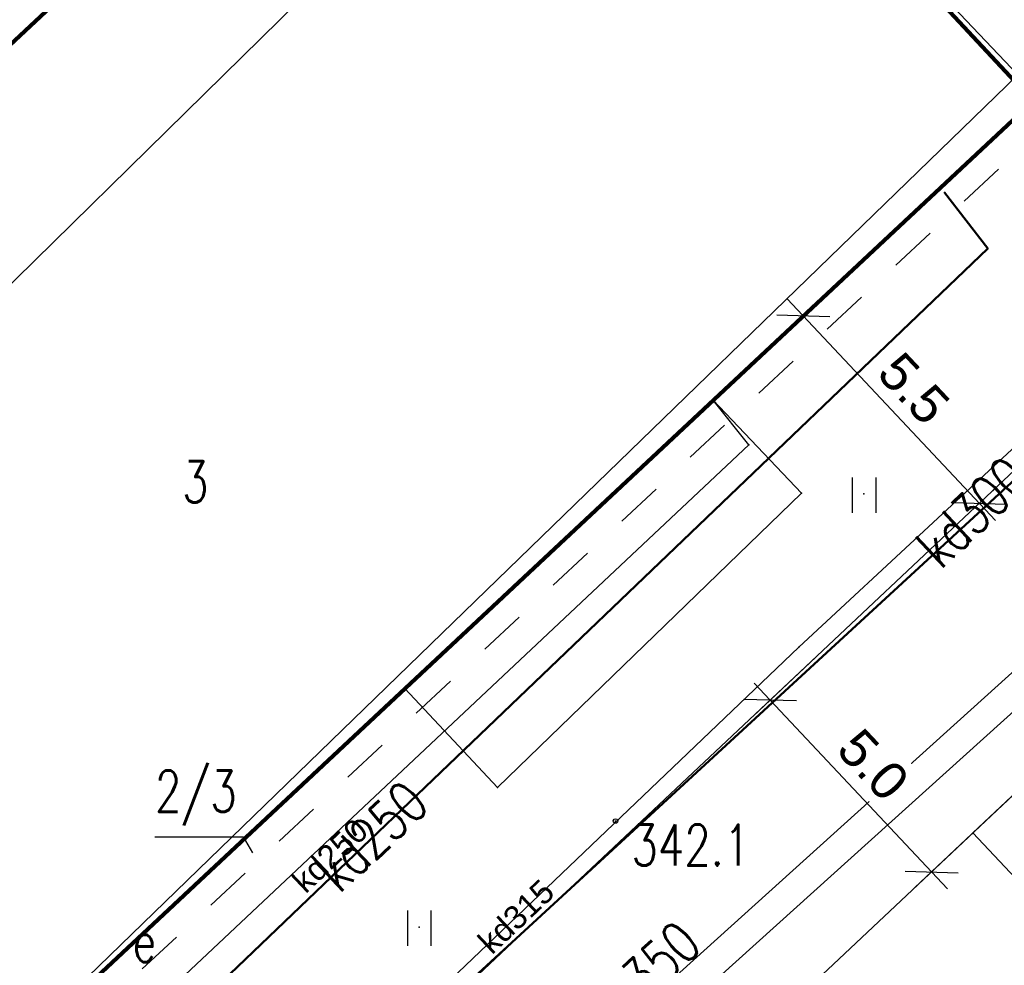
# Model space of a CAD drawing. Extents: x 5552506 to 5553307, y 5642054 to 5642708.
# Tile 37 of 73: x 5552843 to 5552864, y 5642474 to 5642494. Entities that reach past the tile are written whole.
import ezdxf
from ezdxf.enums import TextEntityAlignment as Align

# ---------------------------------------------------------------- set-up
doc = ezdxf.new("R2010")
doc.units = 0
doc.header["$MEASUREMENT"] = 0
doc.linetypes.add('1', pattern=[2, 1, -1])
doc.layers.add('A_SC_WID', color=1, linetype='Continuous', lineweight=18)
doc.layers.add('PROJEKT', color=255, linetype='Continuous', lineweight=50)
doc.layers.add('deszczówka', color=7, linetype='Continuous', lineweight=50, true_color=0x0a8f2c)
for name, color, linetype in [('EGB_BlokBudynku', 7, 'Continuous'), ('EGB_DzialkaEwidencyjna', 7, 'Continuous'), ('GES_PrzewodCieplowniczy', 7, 'Continuous'), ('GES_PrzewodElektroenergetyczny', 7, 'Continuous'), ('GES_PrzewodKanalizacyjny', 7, 'Continuous'), ('OT_Komunikacja', 7, 'Continuous'), ('OT_Ogrodzenia', 7, 'Continuous'), ('OT_Rzedna', 7, 'Continuous'), ('pomiar', 7, 'Continuous')]:
    doc.layers.add(name, color=color, linetype=linetype)
doc.styles.add('ARIAL', font='arial.ttf')
doc.styles.get("Standard").update_dxf_attribs({"font": 'arial.ttf'})
doc.styles.add('STYL_ARIAL', font='simplex', dxfattribs={"width": 0.75, "oblique": 0.1})
doc.dimstyles.new('darek', dxfattribs={"dimtxt": 0.8, "dimasz": 0.8, "dimexe": 0.5, "dimexo": 0.5, "dimgap": 0.25, "dimtad": 1, "dimrnd": 0.01, "dimzin": 1, "dimdsep": 46, "dimtxsty": 'ARIAL', "dimblk": 'OBLIQUE', "dimcen": 0.8, "dimdle": 0.5, "dimclrd": 256, "dimclre": 256, "dimclrt": 256, "dimazin": 0, "dimtfac": 1, "dimtmove": 1, "dimatfit": 3, "dimfxl": 1, "dimtfill": 1, "dimlwd": -1, "dimlwe": -1, "dimarcsym": 0})

# ---------------------------------------------------------------- blocks, each defined once
blk = doc.blocks.new('RTPW01')
at = {"color": 7}
blk.add_polyline3d([(0, 0.1, 0), (0.0643, 0.0766, 0), (0.0985, 0.0174, 0), (0.0866, -0.05, 0), (0.0342, -0.094, 0), (-0.0342, -0.094, 0), (-0.0866, -0.05, 0), (-0.0985, 0.0174, 0), (-0.0643, 0.0766, 0), (0, 0.1, 0)], dxfattribs=at)
blk = doc.blocks.new('TRA1')
at = {"color": 7}
for points in [[(-0.5, 0.7, 0), (-0.5, -0.8, 0)], [(0.5, 0.7, 0), (0.5, -0.8, 0)]]:
    blk.add_polyline3d(points, dxfattribs=at)
blk = doc.blocks.new('_Oblique')
at = {"color": 0, "linetype": 'ByBlock', "lineweight": -2}
blk.add_line((-0.5, -0.5), (0.5, 0.5), dxfattribs=at)
blk = doc.blocks.new('*D337')
at = {"layer": 'Defpoints', "color": 0, "linetype": 'ByBlock'}
for p in [(5552859.877, 5642487.661), (5552863.713, 5642483.741), (5552863.634, 5642483.667)]:
    blk.add_point(p, dxfattribs=at)
at = {"layer": 'pomiar'}
for p, q in [((5552859.613, 5642488.1), (5552864.055, 5642483.377)), ((5552860.241, 5642488.004), (5552860.32, 5642488.078)), ((5552863.998, 5642484.01), (5552864.077, 5642484.084))]:
    blk.add_line(p, q, dxfattribs=at)
at = {"layer": 'pomiar', "xscale": 0.8, "yscale": 0.8, "zscale": 0.8}
for p, rotation in [((5552859.956, 5642487.736), 133.2465951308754), ((5552863.713, 5642483.741), 313.2465951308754)]:
    blk.add_blockref('_Oblique', p, dxfattribs=dict(at, rotation=rotation))
at = {"layer": 'pomiar', "linetype": 'ByBlock', "insert": (5552862.313, 5642486.189), "char_height": 0.8, "attachment_point": 5, "rotation": 313.2466, "style": 'ARIAL', "bg_fill": 3, "box_fill_scale": 1.25, "bg_fill_color": 256, "bg_fill_true_color": 13158600, "bg_fill_transparency": 0}
blk.add_mtext('5.5', dxfattribs=at)
blk = doc.blocks.new('*D467')
at = {"layer": 'Defpoints', "color": 0, "linetype": 'ByBlock'}
for p in [(5552860.592, 5642480.806), (5552864.037, 5642477.144), (5552862.691, 5642475.877)]:
    blk.add_point(p, dxfattribs=at)
at = {"layer": 'pomiar'}
for p, q in [((5552860.228, 5642480.464), (5552858.882, 5642479.197)), ((5552858.903, 5642479.904), (5552863.033, 5642475.513)), ((5552863.673, 5642476.801), (5552862.326, 5642475.535))]:
    blk.add_line(p, q, dxfattribs=at)
at = {"layer": 'pomiar', "xscale": 0.8, "yscale": 0.8, "zscale": 0.8}
for p, rotation in [((5552859.246, 5642479.54), 133.2465951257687), ((5552862.691, 5642475.877), 313.2465951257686)]:
    blk.add_blockref('_Oblique', p, dxfattribs=dict(at, rotation=rotation))
at = {"layer": 'pomiar', "linetype": 'ByBlock', "insert": (5552861.448, 5642478.16), "char_height": 0.8, "attachment_point": 5, "rotation": 313.2466, "style": 'ARIAL', "bg_fill": 3, "box_fill_scale": 1.25, "bg_fill_color": 256, "bg_fill_true_color": 13158600, "bg_fill_transparency": 0}
blk.add_mtext('5.0', dxfattribs=at)

msp = doc.modelspace()

# ---------------------------------------------------------------- linework, layer by layer
at = {"color": 7}
for p in [(5552862.97, 5642490.37), (5552863.89, 5642489.18), (5552858.03, 5642485.94), (5552858.79, 5642484.99), (5552859.92, 5642483.96, 342.5), (5552861.25, 5642483.94), (5552859.86, 5642480.67), (5552851.45, 5642479.79), (5552853.43, 5642477.68, 342.2), (5552855.95, 5642476.96, 342.1), (5552851.76, 5642474.7)]:
    msp.add_point(p, dxfattribs=at)
at = {"layer": 'A_SC_WID', "lineweight": 30}
msp.add_lwpolyline([(5552815.23342, 5642450.96027), (5552817.89894, 5642448.42624, 0.39793845), (5552826.14381, 5642448.40431), (5552873.62729, 5642493.06699)], format="xyb", dxfattribs=at)
msp.add_lwpolyline([(5552839.57734, 5642454.03312), (5552860.0657, 5642457.04732), (5552857.95129, 5642471.41958), (5552876.70787, 5642489.06191)], dxfattribs=at)
at = {"layer": 'EGB_BlokBudynku', "color": 7, "linetype": '1'}
for points in [[(5552831.79, 5642483.73, 0), (5552832.16, 5642483.37, 0), (5552854.09, 5642503.87, 0), (5552853.71, 5642504.24, 0), (5552831.79, 5642483.73, 0)], [(5552838.17, 5642467.37, 0), (5552838.54, 5642466.98, 0), (5552865.24, 5642491.91, 0), (5552864.86, 5642492.32, 0), (5552838.17, 5642467.37, 0)]]:
    msp.add_polyline3d(points, dxfattribs=at)
at = {"layer": 'EGB_BlokBudynku', "color": 7}
for points in [[(5552827.4, 5642478.9, 0), (5552838.17, 5642467.37, 0), (5552864.86, 5642492.32, 0), (5552854.09, 5642503.87, 0), (5552832.16, 5642483.37, 0), (5552831.79, 5642483.73, 0), (5552828.82, 5642480.98, 0), (5552828.62, 5642481.19, 0), (5552827.35, 5642482.54, 0), (5552827.14, 5642482.34, 0), (5552826.63, 5642482.59, 0), (5552826.03, 5642482.53, 0), (5552825.67, 5642482.28, 0), (5552825.42, 5642481.91, 0), (5552825.38, 5642481.35, 0), (5552825.57, 5642480.88, 0), (5552825.36, 5642480.67, 0), (5552826.57, 5642479.31, 0), (5552826.9, 5642479.2, 0), (5552827.25, 5642478.78, 0), (5552827.4, 5642478.9, 0)], [(5552846.12, 5642476.625, 0), (5552847.9984, 5642476.625, 0), (5552848.2, 5642476.28, 0)]]:
    msp.add_polyline3d(points, dxfattribs=at)
at = {"layer": 'EGB_DzialkaEwidencyjna', "color": 7}
for points in [[(5552860.87, 5642522.11, 0), (5552811.5, 5642476.33, 0), (5552790.45, 5642458.63, 0), (5552801.43, 5642448.13, 0), (5552806.15, 5642452.34, 0), (5552821.01, 5642466.78, 0), (5552868.91, 5642513.83, 0), (5552860.87, 5642522.11, 0)], [(5552868.91, 5642513.83, 0), (5552821.01, 5642466.78, 0), (5552806.15, 5642452.34, 0), (5552801.43, 5642448.13, 0), (5552811.55, 5642438.45, 0), (5552814.16, 5642435.96, 0), (5552817.83, 5642432.34, 0), (5552830.74, 5642439.96, 0), (5552839.1, 5642445.07, 0), (5552842.11, 5642445.56, 0), (5552869.22, 5642449.98, 0), (5552865.87, 5642471.42, 0), (5552889.45, 5642492.68, 0), (5552884.57, 5642497.71, 0), (5552879.14, 5642503.3, 0), (5552868.91, 5642513.83, 0)]]:
    msp.add_polyline3d(points, dxfattribs=at)
at = {"layer": 'GES_PrzewodCieplowniczy', "color": 214}
for points in [[(5552831.35, 5642450.2, 0), (5552840.22, 5642458.36, 0), (5552845.94, 5642463.55, 0), (5552848.41, 5642465.69, 0), (5552857.32, 5642473.73, 0), (5552866.23, 5642481.77, 0), (5552867.2142, 5642482.7908, 0)], [(5552867.4382, 5642482.0068, 0), (5552867.06, 5642481.66, 0), (5552858.15, 5642473.63, 0), (5552849.24, 5642465.59, 0), (5552846.65, 5642463.35, 0), (5552840.31, 5642457.53, 0), (5552831.44, 5642449.52, 0)]]:
    msp.add_polyline3d(points, dxfattribs=at)
at = {"layer": 'GES_PrzewodKanalizacyjny', "color": 34}
for points in [[(5552871.333, 5642490.568, 0), (5552848.27, 5642469.34, 0)], [(5552845.93, 5642471.146, 0), (5552845.882, 5642471.937, 0), (5552863.89, 5642489.18, 0), (5552862.97, 5642490.37, 0)]]:
    msp.add_polyline3d(points, dxfattribs=at)
at = {"layer": 'OT_Komunikacja', "color": 7}
for points in [[(5552864.53, 5642492.88, 0), (5552866.74, 5642494.94, 0), (5552867.6, 5642495.42, 0), (5552868.57, 5642495.41, 0), (5552869.61, 5642495.13, 0), (5552870.28, 5642494.53, 0), (5552870.58, 5642493.43, 0), (5552870.5, 5642492.45, 0), (5552869.84, 5642490.71, 0), (5552868.46, 5642488.65, 0), (5552859.86, 5642480.67, 0), (5552848.16, 5642469.5, 0)], [(5552843.31, 5642470.43, 0), (5552858.79, 5642484.99, 0), (5552858.03, 5642485.94, 0)]]:
    msp.add_polyline3d(points, dxfattribs=at)
at = {"layer": 'OT_Ogrodzenia', "color": 7}
msp.add_polyline3d([(5552851.45, 5642479.79, 0), (5552853.43, 5642477.68, 342.2), (5552859.92, 5642483.96, 342.5), (5552858.03, 5642485.94, 0)], dxfattribs=at)
at = {"layer": 'PROJEKT', "color": 6, "linetype": 'Continuous', "lineweight": 140}
msp.add_polyline3d([(5552854.09, 5642503.87, 0), (5552864.86, 5642492.32, 0), (5552838.17, 5642467.37, 0), (5552828.89, 5642458.7, 0), (5552818.13, 5642470.25, 0), (5552827.25, 5642478.78, 0), (5552826.9, 5642479.2, 0), (5552826.57, 5642479.31, 0), (5552825.36, 5642480.67, 0), (5552825.57, 5642480.88, 0), (5552825.38, 5642481.35, 0), (5552825.42, 5642481.91, 0), (5552825.67, 5642482.28, 0), (5552826.03, 5642482.53, 0), (5552826.63, 5642482.59, 0), (5552827.14, 5642482.34, 0), (5552827.35, 5642482.54, 0), (5552828.62, 5642481.19, 0), (5552828.82, 5642480.98, 0), (5552831.79, 5642483.73, 0), (5552832.16, 5642483.37, 0), (5552854.09, 5642503.87, 0)], dxfattribs=at)

# ---------------------------------------------------------------- block references
at = {"color": 7, "xscale": 0.5, "yscale": 0.5}
for name, p in [('TRA1', (5552861.25, 5642483.94)), ('RTPW01', (5552855.95, 5642476.96)), ('TRA1', (5552851.76, 5642474.7))]:
    msp.add_blockref(name, p, dxfattribs=at)

# ---------------------------------------------------------------- texts
at = {"color": 211, "linetype": 'ByBlock'}
for s, p in [('kd250', (5552849.33244, 5642475.39379)), ('kd315', (5552853.30732, 5642474.09267))]:
    msp.add_text(s, height=0.498217, rotation=43.376403, dxfattribs=at).set_placement(p)
at = {"layer": 'EGB_BlokBudynku', "color": 7, "style": 'STYL_ARIAL', "width": 0.75}
for s, p in [('3', (5552846.7, 5642483.4986)), ('2/3', (5552846.12, 5642476.8986))]:
    msp.add_text(s, height=0.875, dxfattribs=at).set_placement(p, align=Align.BOTTOM_LEFT)
at = {"layer": 'GES_PrzewodCieplowniczy', "color": 212, "style": 'STYL_ARIAL', "width": 0.75}
msp.add_text('cw350', height=0.875, rotation=42.4, dxfattribs=at).set_placement((5552855.9341, 5642472.1513), align=Align.BOTTOM_LEFT)
at = {"layer": 'GES_PrzewodElektroenergetyczny', "color": 1, "style": 'STYL_ARIAL', "width": 0.75}
msp.add_text('e', height=0.875, dxfattribs=at).set_placement((5552845.64, 5642473.6886), align=Align.BOTTOM_LEFT)
at = {"layer": 'GES_PrzewodKanalizacyjny', "color": 34, "style": 'STYL_ARIAL', "width": 0.75}
for s, rotation, p in [('kd300', 43.3, (5552863.0639, 5642482.1204)), ('kd250', 43.4, (5552850.235, 5642475.2014))]:
    msp.add_text(s, height=0.875, rotation=rotation, dxfattribs=at).set_placement(p, align=Align.BOTTOM_LEFT)
at = {"layer": 'OT_Rzedna', "color": 7, "style": 'STYL_ARIAL', "width": 0.75}
msp.add_text('342.1', height=0.875, dxfattribs=at).set_placement((5552856.29, 5642475.7486), align=Align.BOTTOM_LEFT)

# ---------------------------------------------------------------- next in the draw order: dimensions: what is measured, and where the dimension line sits
at = {"layer": 'pomiar'}
for p1, p2, distance, picture, middle in [((5552859.87651, 5642487.6614), (5552863.63362, 5642483.667), 0.10854, '*D337', (5552862.31257, 5642486.18858)), ((5552860.59201, 5642480.80608), (5552864.03688, 5642477.14365), -1.84815, '*D467', (5552861.44787, 5642478.15976))]:
    dim = msp.add_aligned_dim(p1=p1, p2=p2, distance=distance, dimstyle='darek', override={"dimdec": 1, "dimtxsty": 'ARIAL'}, dxfattribs=at)
    dim.commit()
    dim.dimension.update_dxf_attribs({"geometry": picture, "text_midpoint": middle})

# ---------------------------------------------------------------- next in the draw order: linework, layer by layer
at = {"linetype": 'ByBlock'}
msp.add_lwpolyline([(5552818.13, 5642470.25), (5552854.09, 5642503.87), (5552864.53, 5642492.88), (5552829.075, 5642458.505), (5552818.13, 5642470.25)], dxfattribs=at)
at = {"layer": 'deszczówka', "linetype": 'ByBlock'}
for points in [[(5552848.27, 5642469.34), (5552871.38423, 5642490.61515)], [(5552845.93, 5642471.146), (5552845.882, 5642471.937), (5552863.89, 5642489.18), (5552862.97, 5642490.37)]]:
    msp.add_lwpolyline(points, dxfattribs=at)
at = {"layer": 'PROJEKT', "color": 6, "linetype": 'Continuous', "lineweight": 30}
msp.add_lwpolyline([(5552863.57513, 5642476.70932), (5552865.28798, 5642474.88829), (5552869.65845, 5642478.99913), (5552867.9456, 5642480.82016)], close=True, dxfattribs=at)

doc.saveas('drawing.dxf')
